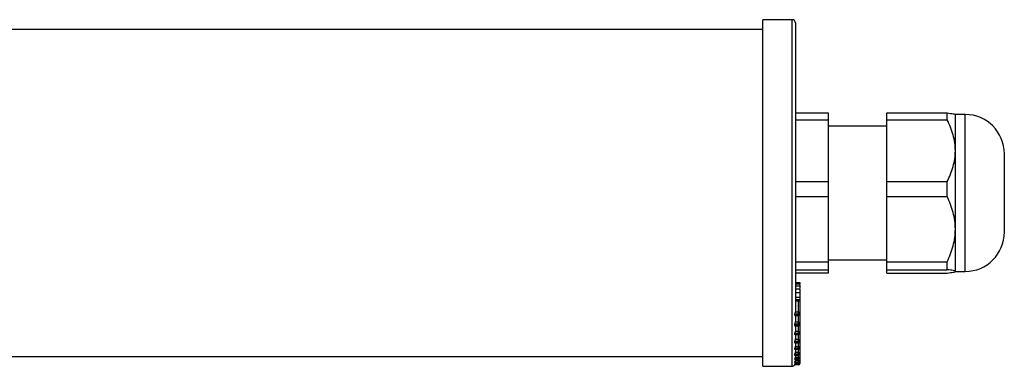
# Model space of a CAD drawing. Header units: millimetres. Extents: x -1524 to 1019, y 403 to 461.
# Tile 2 of 3: x 701 to 852, y 405 to 458. Entities that reach past the tile are written whole.
import ezdxf

# ---------------------------------------------------------------- set-up
doc = ezdxf.new("R2010")
doc.units = ezdxf.units.MM

msp = doc.modelspace()

# ---------------------------------------------------------------- linework, layer by layer
at = {"color": 7, "linetype": 'Continuous', "lineweight": 25}
for p, q in [((819.65, 458.04), (815.15, 458.04)), ((815.15, 405.04), (815.15, 458.04)), ((820.15, 457.54), (820.15, 413.36)), ((815.15, 456.54), (-1486.85, 456.54)), ((820.15, 443.78), (825.15, 443.78)), ((825.15, 443.78), (825.15, 442.73)), ((834.15, 443.78), (843.4, 443.78)), ((834.15, 442.73), (834.15, 443.78)), ((843.4, 442.73), (843.4, 443.78)), ((846.15, 443.54), (844.65, 443.54)), ((844.65, 438), (844.65, 443.54)), ((820.15, 442.73), (825.15, 442.73)), ((825.15, 442.73), (825.15, 433.27)), ((834.15, 442.73), (843.4, 442.73)), ((834.15, 433.27), (834.15, 442.73)), ((834.15, 441.74), (825.15, 441.74)), ((844.65, 426.01), (844.65, 438)), ((852.15, 434.77), (852.15, 437.54)), ((852.15, 425.54), (852.15, 434.77)), ((820.15, 433.27), (825.15, 433.27)), ((825.15, 433.27), (825.15, 431)), ((834.15, 433.27), (843.4, 433.27)), ((834.15, 431), (834.15, 433.27)), ((843.4, 431), (843.4, 433.27)), ((820.15, 431), (825.15, 431)), ((825.15, 431), (825.15, 421.03)), ((834.15, 431), (843.4, 431)), ((834.15, 421.03), (834.15, 431)), ((844.65, 419.55), (844.65, 426.01)), ((820.15, 421.03), (825.15, 421.03)), ((825.15, 421.34), (834.15, 421.34)), ((825.15, 421.03), (825.15, 419.8)), ((834.15, 421.03), (843.4, 421.03)), ((834.15, 419.8), (834.15, 421.03)), ((843.4, 419.8), (843.4, 421.03)), ((820.15, 419.8), (825.15, 419.8)), ((825.15, 419.29), (820.15, 419.29)), ((825.15, 419.8), (825.15, 419.29)), ((834.15, 419.8), (843.4, 419.8)), ((834.15, 419.29), (834.15, 419.8)), ((834.15, 419.29), (843.4, 419.29)), ((844.65, 419.54), (846.15, 419.54)), ((820.15, 417.87), (820.85, 417.87)), ((820.15, 417.87), (820.85, 417.87)), ((820.85, 417.87), (820.85, 417.65)), ((820.85, 417.87), (820.85, 417.87)), ((820.85, 417.57), (820.15, 417.57)), ((820.15, 417.34), (820.85, 417.34)), ((820.15, 417.34), (820.85, 417.34)), ((820.85, 416.84), (820.15, 416.84)), ((820.15, 416.34), (820.85, 416.34)), ((820.85, 417.34), (820.85, 417.34)), ((820.85, 416.84), (820.85, 416.37)), ((820.85, 416.37), (820.85, 416.34)), ((820.85, 416.34), (820.85, 415.63)), ((820.15, 415.63), (820.85, 415.63)), ((820.15, 415.62), (820.85, 415.62)), ((820.15, 415.25), (820.85, 415.25)), ((820.15, 415.21), (820.85, 415.21)), ((820.15, 415.1), (820.85, 415.1)), ((820.15, 415.07), (820.85, 415.07)), ((820.85, 415.63), (820.85, 415.62)), ((820.85, 415.62), (820.85, 415.25)), ((820.85, 415.25), (820.85, 415.21)), ((820.85, 415.21), (820.85, 415.1)), ((820.85, 415.1), (820.85, 415.07)), ((820.85, 415.07), (820.85, 414.99)), ((820.85, 414.99), (820.85, 413.15)), ((820.65, 413.29), (820.13, 413.29)), ((820.65, 413.01), (820.65, 413.29)), ((820.85, 413.15), (820.85, 413.01)), ((820.65, 413.01), (820.04, 413.01)), ((820.65, 412.87), (820.04, 412.87)), ((820.08, 412.81), (820.65, 412.81)), ((820.65, 411.78), (820.13, 411.78)), ((820.15, 412.81), (820.15, 411.86)), ((820.65, 412.87), (820.65, 413.01)), ((820.65, 411.5), (820.65, 411.78)), ((820.85, 413.01), (820.85, 411.65)), ((820.85, 411.65), (820.85, 411.43)), ((820.65, 411.5), (820.04, 411.5)), ((820.65, 411.28), (820.04, 411.28)), ((820.08, 411.23), (820.65, 411.23)), ((820.65, 410.33), (820.13, 410.33)), ((820.15, 411.23), (820.15, 410.41)), ((820.65, 411.28), (820.65, 411.5)), ((820.65, 410.05), (820.65, 410.33)), ((820.85, 411.43), (820.85, 410.21)), ((820.85, 410.21), (820.85, 410.1)), ((820.65, 410.05), (820.04, 410.05)), ((820.65, 409.93), (820.04, 409.93)), ((820.65, 408.85), (820.04, 408.85)), ((820.65, 408.67), (820.04, 408.67)), ((820.06, 408.64), (820.65, 408.64)), ((820.07, 409.9), (820.65, 409.9)), ((820.65, 409.12), (820.13, 409.12)), ((820.15, 409.9), (820.15, 409.21)), ((820.15, 408.64), (820.15, 408.1)), ((820.65, 409.93), (820.65, 410.05)), ((820.65, 408.85), (820.65, 409.12)), ((820.65, 408.67), (820.65, 408.85)), ((820.85, 410.1), (820.85, 409.02)), ((820.85, 409.02), (820.85, 408.84)), ((820.85, 408.84), (820.85, 407.92)), ((820.65, 407.74), (820.04, 407.74)), ((820.65, 407.66), (820.04, 407.66)), ((820.06, 407.64), (820.65, 407.64)), ((820.65, 408.01), (820.13, 408.01)), ((820.65, 407.14), (820.13, 407.14)), ((820.15, 407.64), (820.15, 407.23)), ((820.65, 407.74), (820.65, 408.01)), ((820.65, 407.66), (820.65, 407.74)), ((820.65, 406.88), (820.65, 407.14)), ((820.85, 407.92), (820.85, 407.84)), ((820.85, 407.84), (820.85, 407.07)), ((-1486.85, 406.54), (815.15, 406.54)), ((820.65, 406.88), (820.04, 406.88)), ((820.65, 406.76), (820.04, 406.76)), ((820.65, 406.16), (820.04, 406.16)), ((820.04, 406.11), (820.05, 406.1)), ((820.65, 406.11), (820.04, 406.11)), ((820.65, 405.67), (820.04, 405.67)), ((820.04, 405.6), (820.05, 405.6)), ((820.65, 405.6), (820.04, 405.6)), ((820.05, 406.75), (820.65, 406.75)), ((820.05, 406.1), (820.65, 406.1)), ((820.05, 405.6), (820.65, 405.6)), ((820.65, 406.4), (820.13, 406.4)), ((820.65, 405.9), (820.13, 405.9)), ((820.14, 405.6), (820.13, 405.56)), ((820.15, 406.75), (820.15, 406.5)), ((820.15, 406.1), (820.15, 406)), ((820.65, 406.76), (820.65, 406.88)), ((820.65, 406.16), (820.65, 406.4)), ((820.65, 406.11), (820.65, 406.16)), ((820.65, 405.67), (820.65, 405.9)), ((820.65, 405.6), (820.65, 405.67)), ((820.85, 407.07), (820.85, 406.95)), ((820.85, 406.95), (820.85, 406.35)), ((820.85, 406.35), (820.85, 406.3)), ((820.85, 406.3), (820.85, 405.86)), ((820.85, 405.86), (820.85, 405.8)), ((820.85, 405.8), (820.85, 405.54)), ((815.15, 405.04), (819.65, 405.04)), ((820.65, 405.34), (820.04, 405.34)), ((820.04, 405.33), (820.05, 405.33)), ((820.65, 405.33), (820.04, 405.33)), ((820.65, 405.24), (820.04, 405.24)), ((820.05, 405.33), (820.65, 405.33)), ((820.65, 405.56), (820.13, 405.56)), ((820.65, 405.34), (820.65, 405.56)), ((820.65, 405.33), (820.65, 405.34)), ((820.85, 405.54), (820.85, 405.53)), ((820.85, 405.53), (820.85, 405.44))]:
    msp.add_line(p, q, dxfattribs=at)
at = {"color": 8, "linetype": 'Continuous', "lineweight": 25}
for p, q in [((819.65, 405.04), (819.65, 458.04)), ((846.15, 438), (846.15, 443.54)), ((846.15, 419.54), (846.15, 438)), ((820.65, 413.29), (820.65, 415.07)), ((820.65, 412.81), (820.65, 412.87)), ((820.65, 411.78), (820.65, 412.81)), ((820.65, 411.23), (820.65, 411.28)), ((820.65, 410.33), (820.65, 411.23)), ((820.65, 409.9), (820.65, 409.93)), ((820.65, 409.12), (820.65, 409.9)), ((820.65, 408.64), (820.65, 408.67)), ((820.65, 408.01), (820.65, 408.64)), ((820.65, 407.64), (820.65, 407.66)), ((820.65, 407.14), (820.65, 407.64)), ((820.65, 406.75), (820.65, 406.76)), ((820.65, 406.4), (820.65, 406.75)), ((820.65, 406.1), (820.65, 406.11)), ((820.65, 405.9), (820.65, 406.1)), ((820.65, 405.6), (820.65, 405.6)), ((820.65, 405.56), (820.65, 405.6)), ((820.65, 405.33), (820.65, 405.33)), ((820.65, 405.24), (820.65, 405.33)), ((820.82, 405.44), (820.85, 405.44))]:
    msp.add_line(p, q, dxfattribs=at)
at = {"color": 7, "linetype": 'Continuous', "lineweight": 25, "flags": 128}
for points in [[(820.65, 411.78), (820.68, 411.78), (820.72, 411.77), (820.76, 411.76), (820.79, 411.75), (820.81, 411.73), (820.83, 411.7), (820.84, 411.68), (820.85, 411.65)], [(820.85, 410.21), (820.84, 410.24), (820.83, 410.26), (820.81, 410.28), (820.79, 410.29), (820.76, 410.31), (820.72, 410.32), (820.68, 410.33), (820.65, 410.33)], [(820.65, 409.12), (820.68, 409.12), (820.72, 409.11), (820.76, 409.1), (820.79, 409.09), (820.81, 409.08), (820.83, 409.06), (820.84, 409.04), (820.85, 409.02)], [(820.85, 407.92), (820.84, 407.94), (820.83, 407.96), (820.81, 407.97), (820.79, 407.98), (820.76, 407.99), (820.72, 408), (820.68, 408.01), (820.65, 408.01)], [(820.65, 407.14), (820.68, 407.14), (820.72, 407.13), (820.76, 407.13), (820.79, 407.12), (820.81, 407.11), (820.83, 407.1), (820.84, 407.08), (820.85, 407.07)]]:
    msp.add_lwpolyline(points, dxfattribs=at)
at = {"color": 7, "linetype": 'Continuous', "lineweight": 25}
for centre, radius, start, end in [((819.65, 457.54), 0.5, 360, 90), ((846.15, 437.54), 6, 0, 90), ((846.15, 425.54), 6, 270, 0), ((820.65, 414.99), 0.2, 0, 25.0121), ((820.67, 413.12), 0.179, 11.4218, 98.0495), ((820.67, 413.19), 0.179, 261.9505, 348.5782), ((820.65, 413.01), 0.2, 270, 0), ((820.67, 413.04), 0.179, 261.9505, 348.5782), ((820.67, 411.68), 0.181, 263.4591, 351.4483), ((820.65, 411.43), 0.2, 270, 0), ((820.67, 411.46), 0.181, 263.4591, 351.4483), ((820.66, 410.23), 0.185, 264.8889, 353.7565), ((820.65, 410.1), 0.2, 270, 0), ((820.66, 410.12), 0.185, 264.8889, 353.7565), ((820.66, 409.03), 0.188, 266.1887, 355.5981), ((820.65, 408.84), 0.2, 270, 0), ((820.66, 408.86), 0.188, 266.1887, 355.5981), ((820.65, 407.93), 0.191, 267.3247, 357.0479), ((820.65, 407.84), 0.2, 270, 0), ((820.65, 407.85), 0.191, 267.3247, 357.0479), ((820.65, 407.08), 0.194, 268.2746, 358.1638), ((820.65, 406.95), 0.2, 270, 0), ((820.65, 406.96), 0.194, 268.2746, 358.1638), ((820.69, 406.17), 0.237, 49.6093, 101.3691), ((820.65, 406.35), 0.197, 269.0242, 358.9898), ((820.65, 406.3), 0.2, 270, 0), ((820.65, 406.3), 0.197, 269.0242, 358.9898), ((820.69, 405.58), 0.318, 61.5184, 98.7795), ((820.65, 405.86), 0.198, 269.5648, 359.5581), ((820.65, 405.8), 0.2, 270, 0), ((820.65, 405.8), 0.198, 269.5648, 359.5581), ((819.65, 405.54), 0.5, 270, 322.9587), ((820.69, 404.97), 0.589, 75.2041, 94.8338), ((820.65, 405.54), 0.2, 269.891, 359.8906), ((820.65, 405.53), 0.2, 270, 0), ((820.65, 405.53), 0.2, 269.891, 359.8906), ((820.65, 405.44), 0.2, 270, 0)]:
    msp.add_arc(centre, radius, start, end, dxfattribs=at)
at = {"color": 8, "linetype": 'Continuous', "lineweight": 25}
msp.add_arc((820.73, 414.98), 0.12, 2.1609, 48.1287, dxfattribs=at)
at = {"color": 7, "linetype": 'Continuous', "lineweight": 25}
for points, knots in [([(843.4, 443.78), (843.77, 443.74), (844.09, 443.7), (844.41, 443.63), (844.5, 443.61), (844.62, 443.57), (844.65, 443.55), (844.65, 443.52)], [0, 0, 0, 0, 0.5, 0.5, 0.75, 0.75, 1, 1, 1, 1]), ([(844.65, 438), (844.65, 438.82), (844.53, 439.63), (844.09, 441.2), (843.77, 441.98), (843.4, 442.73)], [0, 0, 0, 0, 0.5, 0.5, 1, 1, 1, 1]), ([(843.4, 433.27), (843.77, 434.02), (844.09, 434.79), (844.41, 435.97), (844.5, 436.37), (844.62, 437.18), (844.65, 437.59), (844.65, 438)], [0, 0, 0, 0, 0.5, 0.5, 0.75, 0.75, 1, 1, 1, 1]), ([(844.65, 426.01), (844.65, 426.88), (844.53, 427.72), (844.09, 429.39), (843.77, 430.21), (843.4, 431)], [0, 0, 0, 0, 0.5, 0.5, 1, 1, 1, 1]), ([(843.4, 421.03), (843.77, 421.82), (844.09, 422.63), (844.41, 423.87), (844.5, 424.29), (844.62, 425.15), (844.65, 425.58), (844.65, 426.01)], [0, 0, 0, 0, 0.5, 0.5, 0.75, 0.75, 1, 1, 1, 1]), ([(844.65, 419.55), (844.65, 419.59), (844.53, 419.64), (844.09, 419.72), (843.77, 419.76), (843.4, 419.8)], [0, 0, 0, 0, 0.5, 0.5, 1, 1, 1, 1]), ([(843.4, 419.29), (843.77, 419.33), (844.09, 419.38), (844.41, 419.44), (844.5, 419.46), (844.62, 419.5), (844.65, 419.53), (844.65, 419.55)], [0, 0, 0, 0, 0.5, 0.5, 0.75, 0.75, 1, 1, 1, 1]), ([(820.85, 417.55), (820.85, 417.56), (820.85, 417.58), (820.85, 417.49), (820.85, 417.39), (820.85, 417.34)], [0, 0, 0, 0, 0.134842, 0.56678, 1, 1, 1, 1]), ([(820.85, 417.34), (820.85, 417.28), (820.85, 417.16), (820.85, 416.99), (820.85, 416.91)], [0, 0, 0, 0, 0.563158, 1, 1, 1, 1]), ([(820.13, 413.29), (820.12, 413.25), (820.1, 413.2), (820.06, 413.1), (820.04, 413.05), (820.04, 413.01)], [0, 0, 0, 0, 0.5, 0.5, 1, 1, 1, 1]), ([(820.04, 412.87), (820.05, 412.86), (820.05, 412.83), (820.06, 412.81), (820.08, 412.81), (820.08, 412.81)], [0, 0, 0, 0, 0.365346, 0.729062, 1, 1, 1, 1]), ([(820.13, 411.78), (820.12, 411.74), (820.1, 411.69), (820.06, 411.59), (820.04, 411.54), (820.04, 411.5)], [0, 0, 0, 0, 0.5, 0.5, 1, 1, 1, 1]), ([(820.04, 411.28), (820.05, 411.26), (820.05, 411.24), (820.06, 411.23), (820.07, 411.23), (820.08, 411.23)], [0, 0, 0, 0, 0.412266, 0.822704, 1, 1, 1, 1]), ([(820.13, 410.33), (820.12, 410.28), (820.1, 410.23), (820.06, 410.13), (820.04, 410.08), (820.04, 410.05)], [0, 0, 0, 0, 0.5, 0.5, 1, 1, 1, 1]), ([(820.04, 409.93), (820.05, 409.92), (820.05, 409.91), (820.06, 409.9), (820.07, 409.9), (820.07, 409.9)], [0, 0, 0, 0, 0.474566, 0.947014, 1, 1, 1, 1]), ([(820.13, 409.12), (820.12, 409.07), (820.1, 409.02), (820.06, 408.92), (820.04, 408.87), (820.04, 408.85)], [0, 0, 0, 0, 0.5, 0.5, 1, 1, 1, 1]), ([(820.04, 408.67), (820.05, 408.66), (820.05, 408.65), (820.06, 408.65), (820.06, 408.65)], [0, 0, 0, 0, 0.5547666, 1, 1, 1, 1]), ([(820.13, 408.01), (820.12, 407.96), (820.1, 407.9), (820.06, 407.81), (820.04, 407.77), (820.04, 407.74)], [0, 0, 0, 0, 0.5, 0.5, 1, 1, 1, 1]), ([(820.04, 407.66), (820.05, 407.65), (820.05, 407.64), (820.06, 407.64), (820.06, 407.64)], [0, 0, 0, 0, 0.669519, 1, 1, 1, 1]), ([(820.13, 407.14), (820.12, 407.09), (820.1, 407.03), (820.06, 406.94), (820.04, 406.9), (820.04, 406.88)], [0, 0, 0, 0, 0.5, 0.5, 1, 1, 1, 1]), ([(820.04, 406.76), (820.04, 406.76), (820.05, 406.75), (820.05, 406.75), (820.05, 406.75)], [0, 0, 0, 0, 0.8408, 1, 1, 1, 1]), ([(820.13, 406.4), (820.12, 406.35), (820.1, 406.3), (820.06, 406.21), (820.04, 406.17), (820.04, 406.16)], [0, 0, 0, 0, 0.5, 0.5, 1, 1, 1, 1]), ([(820.13, 405.9), (820.12, 405.84), (820.1, 405.79), (820.06, 405.71), (820.04, 405.67), (820.04, 405.67)], [0, 0, 0, 0, 0.5, 0.5, 1, 1, 1, 1]), ([(820.13, 405.56), (820.12, 405.51), (820.1, 405.46), (820.06, 405.38), (820.04, 405.35), (820.04, 405.34)], [0, 0, 0, 0, 0.5, 0.5, 1, 1, 1, 1]), ([(820.1, 405.33), (820.1, 405.32), (820.08, 405.3), (820.06, 405.27), (820.05, 405.24), (820.05, 405.24), (820.04, 405.24)], [0, 0, 0, 0, 0.083798, 0.452074, 0.757382, 1, 1, 1, 1])]:
    msp.add_open_spline(points, degree=3, knots=knots, dxfattribs=at)
for points in [[(820.15, 413.36), (820.15, 413.34), (820.14, 413.32), (820.13, 413.29)], [(820.04, 413.01), (820.04, 412.96), (820.04, 412.91), (820.04, 412.87)], [(820.15, 411.86), (820.15, 411.84), (820.14, 411.81), (820.13, 411.78)], [(820.04, 411.5), (820.04, 411.43), (820.04, 411.35), (820.04, 411.28)], [(820.15, 410.41), (820.15, 410.38), (820.14, 410.36), (820.13, 410.33)], [(820.04, 410.05), (820.04, 410.01), (820.04, 409.97), (820.04, 409.93)], [(820.04, 408.85), (820.04, 408.79), (820.04, 408.73), (820.04, 408.67)], [(820.15, 409.21), (820.15, 409.18), (820.14, 409.15), (820.13, 409.12)], [(820.04, 407.74), (820.04, 407.71), (820.04, 407.69), (820.04, 407.66)], [(820.15, 408.1), (820.15, 408.07), (820.14, 408.04), (820.13, 408.01)], [(820.15, 407.23), (820.15, 407.2), (820.14, 407.17), (820.13, 407.14)], [(820.04, 406.88), (820.04, 406.84), (820.04, 406.8), (820.04, 406.76)], [(820.04, 406.16), (820.04, 406.14), (820.04, 406.12), (820.04, 406.11)], [(820.04, 405.67), (820.04, 405.65), (820.04, 405.62), (820.04, 405.6)], [(820.15, 406.5), (820.15, 406.47), (820.14, 406.43), (820.13, 406.4)], [(820.15, 406), (820.15, 405.96), (820.14, 405.93), (820.13, 405.9)], [(820.04, 405.34), (820.04, 405.34), (820.04, 405.33), (820.04, 405.33)]]:
    msp.add_open_spline(points, degree=3, dxfattribs=at)

doc.saveas('drawing.dxf')
